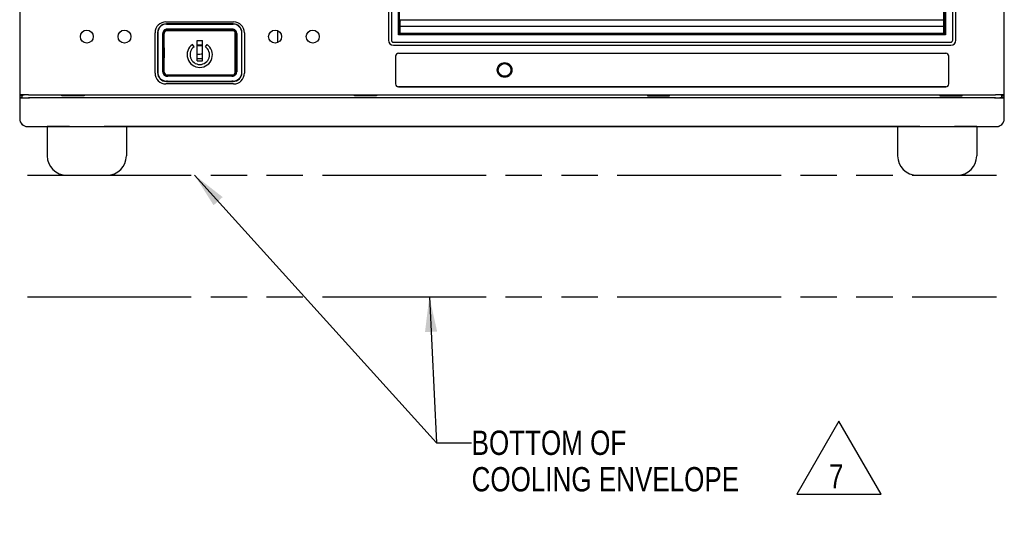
# Model space of a CAD drawing. Header units: inches. Extents: x 0 to 34, y 0 to 22.
# Tile 3 of 164: x 4.4 to 9.5, y 7.6 to 10.3. Entities that reach past the tile are written whole.
import ezdxf

# ---------------------------------------------------------------- set-up
doc = ezdxf.new("R2010")
doc.units = ezdxf.units.IN
doc.header["$LTSCALE"] = 1.87
doc.header["$MEASUREMENT"] = 0
doc.linetypes.add('PHANTOM', pattern=[0.8, 0.45, -0.05, 0.1, -0.05, 0.1, -0.05])
doc.layers.get('0').update_dxf_attribs({"linetype": 'CONTINUOUS'})
for name, color, linetype in [('02___PRT_ALL_AXES', 7, 'CONTINUOUS'), ('3_ALL_AXES', 7, 'CONTINUOUS'), ('DATUMCURVES', 7, 'CONTINUOUS'), ('DETAIL', 7, 'CONTINUOUS')]:
    doc.layers.add(name, color=color, linetype=linetype)
doc.styles.get("Standard").update_dxf_attribs({"font": 'txt', "width": 0.8})
doc.dimstyles.get("Standard").update_dxf_attribs({"dimtxt": 0.125, "dimasz": 0.18, "dimexe": 0.18, "dimexo": 0.0625, "dimgap": 0.09, "dimtad": 0, "dimtih": 1, "dimtoh": 1, "dimdec": 3, "dimzin": 4, "dimdsep": 46, "dimtxsty": 'STANDARD', "dimblk": '_FILLED', "dimblk1": '_FILLED', "dimblk2": '_FILLED', "dimcen": 0.09, "dimadec": 0, "dimazin": 0, "dimtol": 1, "dimtp": 0.01, "dimtm": 0.01, "dimtfac": 1, "dimtdec": 3, "dimtofl": 0, "dimtmove": 0, "dimatfit": 3, "dimldrblk": '_FILLED', "dimfxl": 1, "dimtolj": 1, "dimtzin": 4, "dimarcsym": 0})

# ---------------------------------------------------------------- blocks, each defined once
blk = doc.blocks.new('_FILLED')
at = {"color": 0, "linetype": 'BYBLOCK'}
blk.add_solid([(0, 0), (-1, 0.174), (-1, -0.174)], dxfattribs=at)
blk = doc.blocks.new('FLAG_TRIANGLE_BL6', base_point=(8.6081, 8.0136))
at = {"layer": 'DETAIL', "color": 2, "linetype": 'CONTINUOUS'}
for p, q in [((8.6081, 8.2009), (8.3918, 7.8263)), ((8.8244, 7.8263), (8.6081, 8.2009)), ((8.3918, 7.8263), (8.8244, 7.8263))]:
    blk.add_line(p, q, dxfattribs=at)
at = {"layer": 'DETAIL', "color": 2, "linetype": 'CONTINUOUS', "width": 0.8}
blk.add_text('7', height=0.125, dxfattribs=at).set_placement((8.5565, 7.8546))

msp = doc.modelspace()

# ---------------------------------------------------------------- linework, layer by layer
at = {"color": 7, "linetype": 'CONTINUOUS'}
for p, q in [((4.3978, 13.0389), (4.3978, 9.8751)), ((9.4578, 9.8751), (9.4578, 13.0389)), ((6.2933, 12.9202), (6.2933, 10.1582)), ((6.3079, 12.9201), (6.3079, 10.1583)), ((6.3081, 12.9199), (6.3081, 10.1585)), ((9.1925, 10.1585), (9.1925, 12.9199)), ((9.1927, 10.1583), (9.1927, 12.9201)), ((9.2083, 10.1582), (9.2083, 12.9202)), ((6.345, 10.1854), (6.345, 12.893)), ((6.3478, 12.8902), (6.3478, 10.1882)), ((9.1528, 10.1882), (9.1528, 12.8902)), ((9.1556, 12.893), (9.1556, 10.1854)), ((9.1475, 10.1937), (9.1475, 10.4347)), ((5.1495, 10.2528), (5.497, 10.2528)), ((5.4951, 10.2427), (5.1515, 10.2427)), ((5.1526, 10.2416), (5.494, 10.2416)), ((6.3525, 10.2637), (9.1475, 10.2637)), ((6.3525, 10.1937), (6.3525, 10.2637)), ((9.1475, 10.2287), (6.3525, 10.2287)), ((5.0935, 10.0773), (5.0936, 10.1968)), ((5.1065, 10.1977), (5.1065, 9.9917)), ((5.1362, 10.1724), (5.134, 10.1702)), ((5.1362, 10.1905), (5.1362, 10.1724)), ((5.1362, 10.1724), (5.1397, 10.1724)), ((5.1397, 10.1724), (5.1376, 10.1702)), ((5.1397, 10.017), (5.1397, 10.1724)), ((5.1408, 9.9942), (5.1408, 10.1932)), ((5.1558, 10.2082), (5.4908, 10.2082)), ((5.4905, 10.2157), (5.156, 10.2157)), ((5.2083, 10.213), (5.1587, 10.213)), ((5.2083, 10.213), (5.2106, 10.2134)), ((5.2083, 10.213), (5.2083, 10.2084)), ((5.286, 10.2134), (5.2106, 10.2134)), ((5.2139, 10.2084), (5.2241, 10.2101)), ((5.2241, 10.2129), (5.2241, 10.2134)), ((5.2241, 10.2101), (5.2725, 10.2101)), ((5.2725, 10.2129), (5.2725, 10.2134)), ((5.2725, 10.2101), (5.2827, 10.2084)), ((5.2883, 10.213), (5.286, 10.2134)), ((5.2883, 10.213), (5.2883, 10.2084)), ((5.3073, 10.213), (5.2883, 10.213)), ((5.3073, 10.213), (5.3083, 10.214)), ((5.3073, 10.213), (5.3073, 10.2082)), ((5.3083, 10.214), (5.3083, 10.2082)), ((5.3083, 10.214), (5.3383, 10.214)), ((5.3393, 10.213), (5.3383, 10.214)), ((5.3383, 10.2082), (5.3383, 10.214)), ((5.3393, 10.213), (5.3393, 10.2082)), ((5.3583, 10.213), (5.3393, 10.213)), ((5.3583, 10.213), (5.3606, 10.2134)), ((5.3583, 10.213), (5.3583, 10.2084)), ((5.436, 10.2134), (5.3606, 10.2134)), ((5.3639, 10.2084), (5.3741, 10.2101)), ((5.3741, 10.2129), (5.3741, 10.2134)), ((5.3741, 10.2101), (5.4225, 10.2101)), ((5.4225, 10.2129), (5.4225, 10.2134)), ((5.4225, 10.2101), (5.4327, 10.2084)), ((5.4383, 10.213), (5.436, 10.2134)), ((5.4383, 10.213), (5.4383, 10.2084)), ((5.4879, 10.213), (5.4383, 10.213)), ((5.5058, 9.9942), (5.5058, 10.1932)), ((5.5069, 10.1724), (5.509, 10.1702)), ((5.5069, 10.1724), (5.5069, 10.017)), ((5.5104, 10.1724), (5.5069, 10.1724)), ((5.5104, 10.1724), (5.5104, 10.1905)), ((5.5104, 10.1724), (5.5126, 10.1702)), ((5.54, 9.9917), (5.54, 10.1977)), ((5.553, 10.1968), (5.553, 10.0773)), ((6.3478, 10.1882), (6.345, 10.1854)), ((9.1556, 10.1854), (6.345, 10.1854)), ((6.3478, 10.1882), (9.1528, 10.1882)), ((9.1475, 10.1937), (6.3525, 10.1937)), ((6.5747, 10.1882), (6.5747, 10.1937)), ((6.6037, 10.1882), (6.6037, 10.1937)), ((8.9784, 10.1882), (8.9784, 10.1937)), ((9.0074, 10.1937), (9.0074, 10.1882)), ((9.0174, 10.1937), (9.0174, 10.1882)), ((9.1556, 10.1854), (9.1528, 10.1882)), ((5.134, 10.0192), (5.134, 10.1702)), ((5.134, 10.1702), (5.1376, 10.1702)), ((5.1376, 10.0192), (5.1376, 10.1702)), ((5.2946, 10.1247), (5.286, 10.137)), ((5.3095, 10.1562), (5.337, 10.1562)), ((5.3095, 10.0517), (5.3095, 10.1562)), ((5.3095, 10.1355), (5.337, 10.1355)), ((5.3095, 10.1311), (5.337, 10.1311)), ((5.337, 10.0517), (5.337, 10.1562)), ((5.352, 10.1247), (5.3606, 10.137)), ((5.509, 10.1702), (5.509, 10.0192)), ((5.509, 10.1702), (5.5126, 10.1702)), ((5.5126, 10.1702), (5.5126, 10.0192)), ((6.3179, 10.1483), (9.1827, 10.1483)), ((6.3181, 10.1485), (9.1825, 10.1485)), ((6.3183, 10.1332), (9.1833, 10.1332)), ((5.0935, 9.9898), (5.0935, 10.0773)), ((5.553, 10.0773), (5.553, 9.9898)), ((6.3445, 10.0918), (9.157, 10.0918)), ((6.3445, 10.0916), (9.157, 10.0916)), ((5.1362, 10.017), (5.134, 10.0192)), ((5.1376, 10.0192), (5.134, 10.0192)), ((5.1397, 10.017), (5.1376, 10.0192)), ((5.337, 10.063), (5.3095, 10.063)), ((5.3095, 10.0517), (5.337, 10.0517)), ((5.5069, 10.017), (5.509, 10.0192)), ((5.5126, 10.0192), (5.509, 10.0192)), ((5.5104, 10.017), (5.5126, 10.0192)), ((5.1362, 10.017), (5.1362, 9.9989)), ((5.1362, 10.017), (5.1397, 10.017)), ((5.1558, 9.9792), (5.4908, 9.9792)), ((5.1587, 9.9764), (5.1833, 9.9764)), ((5.1833, 9.9764), (5.1833, 9.979)), ((5.1833, 9.9764), (5.1856, 9.976)), ((5.261, 9.976), (5.1856, 9.976)), ((5.1991, 9.9773), (5.1889, 9.979)), ((5.2475, 9.9773), (5.1991, 9.9773)), ((5.2577, 9.979), (5.2475, 9.9773)), ((5.2633, 9.9764), (5.261, 9.976)), ((5.2633, 9.9764), (5.2633, 9.979)), ((5.2633, 9.9764), (5.3073, 9.9764)), ((5.3073, 9.9764), (5.3073, 9.9792)), ((5.3073, 9.9764), (5.3083, 9.9754)), ((5.3083, 9.9792), (5.3083, 9.9754)), ((5.3083, 9.9754), (5.3383, 9.9754)), ((5.3383, 9.9754), (5.3383, 9.9792)), ((5.3393, 9.9764), (5.3383, 9.9754)), ((5.3393, 9.9764), (5.3393, 9.9792)), ((5.3393, 9.9764), (5.3833, 9.9764)), ((5.3833, 9.9764), (5.3833, 9.979)), ((5.3833, 9.9764), (5.3856, 9.976)), ((5.461, 9.976), (5.3856, 9.976)), ((5.3991, 9.9773), (5.3889, 9.979)), ((5.4475, 9.9773), (5.3991, 9.9773)), ((5.4577, 9.979), (5.4475, 9.9773)), ((5.4633, 9.9764), (5.461, 9.976)), ((5.4633, 9.9764), (5.4633, 9.979)), ((5.4633, 9.9764), (5.4879, 9.9764)), ((5.5104, 10.017), (5.5069, 10.017)), ((5.5104, 9.9989), (5.5104, 10.017)), ((5.497, 9.9338), (5.1495, 9.9338)), ((5.1515, 9.9467), (5.4951, 9.9467)), ((5.155, 9.9478), (5.1526, 9.9478)), ((5.494, 9.9478), (5.4916, 9.9478)), ((6.3445, 9.9188), (9.157, 9.9188)), ((9.157, 9.9187), (6.3445, 9.9187)), ((4.4033, 9.8769), (4.3978, 9.8751)), ((4.4093, 9.8751), (4.3978, 9.8751)), ((4.4093, 9.8751), (4.4203, 9.8769)), ((4.4103, 9.8639), (4.4103, 9.8751)), ((4.4432, 9.8773), (9.4123, 9.8773)), ((4.614, 9.8722), (4.614, 9.8771)), ((4.6155, 9.8738), (4.614, 9.8722)), ((4.7287, 9.8722), (4.614, 9.8722)), ((4.6155, 9.8738), (4.6155, 9.8771)), ((4.6155, 9.8738), (4.6236, 9.8754)), ((4.6236, 9.8754), (4.72, 9.8754)), ((4.6239, 9.8769), (4.632, 9.8755)), ((4.632, 9.8755), (4.7126, 9.8755)), ((4.7126, 9.8755), (4.7197, 9.8767)), ((4.7272, 9.8739), (4.72, 9.8754)), ((4.7272, 9.8771), (4.7272, 9.8738)), ((4.7272, 9.8738), (4.7287, 9.8722)), ((4.7287, 9.8771), (4.7287, 9.8722)), ((6.1178, 9.8722), (6.1178, 9.8771)), ((6.1194, 9.8738), (6.1178, 9.8722)), ((6.2317, 9.8722), (6.1178, 9.8722)), ((6.1194, 9.8738), (6.1194, 9.8771)), ((6.1194, 9.8739), (6.1266, 9.8754)), ((6.1266, 9.8754), (6.223, 9.8754)), ((6.1269, 9.8769), (6.135, 9.8755)), ((6.2156, 9.8755), (6.135, 9.8755)), ((6.2156, 9.8755), (6.2227, 9.8767)), ((6.2302, 9.8739), (6.223, 9.8754)), ((6.2302, 9.8771), (6.2302, 9.8738)), ((6.2302, 9.8738), (6.2317, 9.8722)), ((6.2317, 9.8771), (6.2317, 9.8722)), ((7.6238, 9.8771), (7.6238, 9.8722)), ((7.6254, 9.8738), (7.6238, 9.8722)), ((7.6238, 9.8722), (7.7377, 9.8722)), ((7.6254, 9.8771), (7.6254, 9.8738)), ((7.6254, 9.8739), (7.6326, 9.8754)), ((7.729, 9.8754), (7.6326, 9.8754)), ((7.6329, 9.8767), (7.64, 9.8755)), ((7.64, 9.8755), (7.7206, 9.8755)), ((7.7206, 9.8755), (7.7287, 9.8769)), ((7.7362, 9.8739), (7.729, 9.8754)), ((7.7362, 9.8738), (7.7362, 9.8771)), ((7.7362, 9.8738), (7.7377, 9.8722)), ((7.7377, 9.8722), (7.7377, 9.8771)), ((9.1268, 9.8771), (9.1268, 9.8722)), ((9.1284, 9.8738), (9.1268, 9.8722)), ((9.1268, 9.8722), (9.2416, 9.8722)), ((9.1284, 9.8771), (9.1284, 9.8738)), ((9.1284, 9.8739), (9.1356, 9.8754)), ((9.1356, 9.8754), (9.232, 9.8754)), ((9.1359, 9.8767), (9.143, 9.8755)), ((9.2236, 9.8755), (9.143, 9.8755)), ((9.2236, 9.8755), (9.2317, 9.8769)), ((9.24, 9.8738), (9.232, 9.8754)), ((9.24, 9.8738), (9.24, 9.8771)), ((9.24, 9.8738), (9.2416, 9.8722)), ((9.2416, 9.8722), (9.2416, 9.8771)), ((9.4462, 9.8751), (9.4353, 9.8769)), ((9.4453, 9.8639), (9.4453, 9.8751)), ((9.4462, 9.8751), (9.4578, 9.8751)), ((9.4523, 9.8769), (9.4578, 9.8751)), ((4.3978, 9.8639), (4.3978, 9.7547)), ((4.4033, 9.8621), (4.3978, 9.8639)), ((4.4103, 9.8639), (4.3978, 9.8639)), ((4.4103, 9.8639), (4.4211, 9.8621)), ((9.4123, 9.8617), (4.4432, 9.8617)), ((9.407, 9.8619), (4.4486, 9.8619)), ((9.4453, 9.8639), (9.4345, 9.8621)), ((9.4578, 9.8639), (9.4453, 9.8639)), ((9.4578, 9.8639), (9.4523, 9.8621)), ((9.4578, 9.7547), (9.4578, 9.8639)), ((4.4378, 9.7147), (9.4178, 9.7147))]:
    msp.add_line(p, q, dxfattribs=at)
at = {"color": 7, "linetype": 'CONTINUOUS', "true_color": 0x262626}
for p, q in [((6.3512, 10.2313), (6.3511, 10.2288)), ((6.3514, 10.2347), (6.3512, 10.2313)), ((6.3501, 10.1992), (6.3501, 10.1984))]:
    msp.add_line(p, q, dxfattribs=at)
at = {"color": 3, "linetype": 'CONTINUOUS'}
for p, q in [((5.7238, 10.1468), (5.7238, 10.2072)), ((6.5987, 10.1882), (6.5987, 10.1937)), ((8.9834, 10.1937), (8.9834, 10.1882)), ((9.0414, 10.1937), (9.0414, 10.1882)), ((4.3978, 9.8751), (4.3978, 9.8639)), ((9.4578, 9.8639), (9.4578, 9.8751)), ((4.5388, 9.7145), (4.5388, 9.7147)), ((4.6544, 9.7145), (4.5388, 9.7145)), ((9.0244, 9.7145), (4.8312, 9.7145)), ((9.3168, 9.7145), (9.2012, 9.7145)), ((9.3168, 9.7145), (9.3168, 9.7147))]:
    msp.add_line(p, q, dxfattribs=at)
at = {"color": 7, "linetype": 'CONTINUOUS'}
for centre, radius in [((4.7428, 10.177), 0.0331), ((4.9363, 10.177), 0.0331), ((5.7103, 10.177), 0.0334), ((5.9038, 10.177), 0.0334)]:
    msp.add_circle(centre, radius, dxfattribs=at)
for centre, radius, start, end in [((5.1495, 10.1968), 0.056, 89.9992, 179.9922), ((5.1529, 10.1964), 0.0453, 142.8543, 164.9658), ((5.497, 10.1968), 0.056, 0.0078, 90.0008), ((5.4937, 10.1964), 0.0453, 15.0342, 37.1457), ((5.1525, 10.1966), 0.045, 164.9985, 179.8325), ((5.1561, 10.1932), 0.0225, 138.2822, 180.0768), ((5.156, 10.1932), 0.0225, 89.9879, 138.262), ((5.4905, 10.1932), 0.0225, 41.738, 90.0121), ((5.4905, 10.1932), 0.0225, 359.9232, 41.7178), ((5.4941, 10.1966), 0.045, 0.1675, 15.0015), ((5.3233, 10.0837), 0.065, 125, 55), ((5.3233, 10.0837), 0.05, 125, 55), ((6.3183, 10.1582), 0.025, 180, 270), ((9.1833, 10.1582), 0.025, 270, 360), ((6.3445, 10.0763), 0.0155, 89.9948, 180.0679), ((69.8843, 10.1723), 63.5554, 180.086585, 180.215051), ((6.3445, 10.0763), 0.0154, 89.9948, 180.0688), ((70.4572, 10.1752), 64.1281, 180.088386, 180.215705), ((9.157, 10.0763), 0.0155, 359.9321, 90.0052), ((9.157, 10.0763), 0.0154, 359.9312, 90.0052), ((-54.9556, 10.1752), 64.1281, 359.784295, 359.911614), ((-45.5686, 10.1491), 54.7412, 359.77461, 359.92376), ((5.1495, 9.9898), 0.056, 180, 270), ((5.1525, 9.9929), 0.045, 180.1675, 195.0015), ((5.1529, 9.993), 0.0453, 195.0342, 217.1457), ((5.1561, 9.9962), 0.0225, 179.9232, 221.7178), ((5.156, 9.9962), 0.0225, 221.7366, 270.0131), ((5.1559, 10.7163), 0.7426, 270.0138, 270.2209), ((5.3233, -35.5979), 45.5719, 89.7931, 90.2069), ((5.4909, 10.7919), 0.8182, 269.7887, 269.9766), ((5.4905, 9.9962), 0.0225, 269.9869, 318.2634), ((5.497, 9.9898), 0.056, 270, 360), ((5.4905, 9.9962), 0.0225, 318.2822, 0.0768), ((5.4937, 9.993), 0.0453, 322.8543, 344.9658), ((5.4941, 9.9929), 0.045, 344.9985, 359.8325), ((6.3445, 9.9338), 0.0152, 180.2049, 269.9982), ((6.3445, 9.9338), 0.015, 180.2046, 269.9978), ((9.157, 9.9338), 0.0152, 270.0017, 359.7952), ((9.157, 9.9338), 0.015, 270.0022, 359.7954)]:
    msp.add_arc(centre, radius, start, end, dxfattribs=at)
at = {"color": 7, "linetype": 'CONTINUOUS', "true_color": 0x262626}
for centre, radius, start, end in [((7.8018, 10.1637), 1.4522, 177.6427, 178.6003), ((8.2587, 10.1464), 1.9094, 177.5281, 177.6874), ((8.5315, 10.1341), 2.1824, 177.0552, 177.3569), ((8.7126, 10.1248), 2.3637, 176.8902, 177.0569), ((7.4103, 10.1736), 1.0605, 178.6596, 179.0318), ((7.2832, 10.1758), 0.9334, 179.0355, 179.2433), ((8.1854, 10.0336), 1.8221, 174.9613, 175.1334), ((8.2786, 10.2058), 1.7431, 180.3956, 180.5771), ((5.4127, 7.4987), 2.5887, 91.6761, 92.2851)]:
    msp.add_arc(centre, radius, start, end, dxfattribs=at)
at = {"color": 2, "linetype": 'CONTINUOUS'}
for centre, radius, start, end in [((5.2479, 9.9302), 0.0686, 137.7807, 138.1223), ((5.2486, 9.9295), 0.0696, 136.4377, 137.7783)]:
    msp.add_arc(centre, radius, start, end, dxfattribs=at)
at = {"color": 3, "linetype": 'CONTINUOUS'}
for centre, start, end in [((4.4378, 9.7545), 181.276, 270), ((9.4178, 9.7545), 270, 358.724)]:
    msp.add_arc(centre, 0.04, start, end, dxfattribs=at)
at = {"color": 7, "linetype": 'CONTINUOUS'}
for centre, major_axis, ratio, start_param, end_param in [((5.1516, 10.1977), (-0.0318, 0.0318), 0.999695, -0.785246, 0.785246), ((5.1526, 10.1966), (-0.0318, 0.0318), 0.999695, -0.785246, 0.137006), ((5.494, 10.1966), (0.0318, 0.0318), 0.999695, -0.137006, 0.785246), ((5.495, 10.1977), (0.0318, 0.0318), 0.999695, -0.785246, 0.785246), ((5.1208, 10.0947), (0, 0.7668), 0.017455, 1.437402, 1.704191), ((5.1269, 10.0947), (0, 0.7668), 0.008727, -1.699574, -1.442019), ((5.1587, 10.1905), (-0.0159, 0.0159), 0.999924, 5.497825, 7.068545), ((5.1558, 10.1932), (-0.0106, 0.0106), 0.999315, -0.785056, 0.785056), ((5.1939, 10.2084), (0.02, 0), 0.008715, -1.570301, -0.052288), ((5.224, 10.2126), (-0.00013, 0.0025), 0.052719, -3.135616, -1.43392), ((5.2726, 10.2126), (0.00013, 0.0025), 0.052719, 1.43392, 3.135616), ((5.3027, 10.2084), (0.02, 0), 0.008715, -3.089305, -1.571249), ((5.3439, 10.2084), (0.02, 0), 0.008715, -1.570301, -0.052288), ((5.374, 10.2126), (-0.00013, 0.0025), 0.052719, -3.135616, -1.43392), ((5.4226, 10.2126), (0.00013, 0.0025), 0.052719, 1.43392, 3.135616), ((5.4527, 10.2084), (0.02, 0), 0.008715, -3.089305, -1.571249), ((5.4879, 10.1905), (-0.0159, -0.0159), 0.999924, 8.639418, 10.210138), ((5.4908, 10.1932), (0.0106, 0.0106), 0.999315, -0.785056, 0.785056), ((5.5197, 10.0947), (0, 0.7668), 0.008727, 1.442019, 1.699574), ((5.5258, 10.0947), (0, 0.7668), 0.017455, -1.704191, -1.437402), ((6.3179, 10.1583), (0.00707, 0.00707), 0.999695, -3.926839, -2.356347), ((6.3181, 10.1585), (-0.00707, -0.00707), 0.999695, -0.785246, 0.785246), ((9.1825, 10.1585), (0.00707, -0.00707), 0.999695, -0.785246, 0.785246), ((9.1827, 10.1583), (0.00707, -0.00707), 0.999695, -0.785246, 0.785246), ((5.1516, 9.9917), (0.0318, 0.0318), 0.999695, -3.926839, -2.356347), ((5.1587, 9.9989), (0.0159, 0.0159), 0.999924, 8.639418, 10.210138), ((5.1558, 9.9942), (0.0106, 0.0106), 0.999315, -3.926648, -2.356537), ((5.1689, 9.979), (0.02, 0), 0.008715, 0.052288, 1.570344), ((5.199, 9.9748), (0.00013, 0.0025), 0.052719, -1.090664, -0.005977), ((5.2476, 9.9748), (-0.00013, 0.0025), 0.052719, 0.005977, 1.090666), ((5.2777, 9.979), (0.02, 0), 0.008715, 1.571291, 3.089305), ((5.3689, 9.979), (0.02, 0), 0.008715, 0.052288, 1.570344), ((5.399, 9.9748), (0.00013, 0.0025), 0.052719, -1.090664, -0.005977), ((5.4476, 9.9748), (-0.00013, 0.0025), 0.052719, 0.005977, 1.090666), ((5.4777, 9.979), (0.02, 0), 0.008715, 1.571291, 3.089305), ((5.4879, 9.9989), (-0.0159, 0.0159), 0.999924, 8.639418, 10.210138), ((5.4908, 9.9942), (-0.0106, 0.0106), 0.999315, -3.926648, -2.356537), ((5.495, 9.9917), (-0.0318, 0.0318), 0.999695, -3.926839, -2.356347), ((5.1526, 9.9928), (-0.0318, -0.0318), 0.999695, -0.137006, 0.785246), ((5.155, 9.9476), (0.0075, 0), 0.017455, 1.160757, 1.570796), ((5.3233, 9.9544), (0.4147, 0), 0.017455, -1.980835, -1.160757), ((5.4916, 9.9476), (0.0075, 0), 0.017455, 1.570796, 1.980835), ((5.494, 9.9928), (0.0318, -0.0318), 0.999695, -0.785246, 0.137006), ((4.4432, 9.8769), (0.04, 0), 0.008727, 1.570796, 3.115413), ((9.4123, 9.8769), (0.04, 0), 0.008727, 0.02618, 1.570796), ((4.4486, 9.8621), (0.0275, 0), 0.008727, -3.089233, -1.570796), ((9.407, 9.8621), (0.0275, 0), 0.008727, -1.570796, -0.05236), ((4.4378, 9.7547), (0.0283, 0.0283), 0.999315, -3.926648, -2.356537), ((9.4178, 9.7547), (0.0283, -0.0283), 0.999315, -0.645233, -0.445899), ((9.4178, 9.7547), (-0.0283, 0.0283), 0.999315, -3.587492, -3.41628), ((9.4178, 9.7547), (0.0283, -0.0283), 0.999315, -0.274687, -0.086099), ((9.4178, 9.7547), (-0.0283, 0.0283), 0.999315, -3.227691, -3.063593), ((9.4178, 9.7547), (0.0283, -0.0283), 0.999315, 0.077999, 0.429455), ((9.4178, 9.7547), (-0.0283, 0.0283), 0.999315, -2.712137, -2.356537), ((9.4178, 9.7547), (-0.0283, 0.0283), 0.999315, -3.926648, -3.786826)]:
    msp.add_ellipse(centre, major_axis=major_axis, ratio=ratio, start_param=start_param, end_param=end_param, dxfattribs=at)
for points, knots in [([(6.8521, 10.0055), (6.8521, 10.0104), (6.854, 10.0203), (6.8623, 10.0329), (6.8749, 10.0413), (6.8898, 10.0443), (6.9047, 10.0413), (6.9173, 10.0329), (6.9256, 10.0203), (6.9275, 10.0104), (6.9275, 10.0055)], [0, 0, 0, 0, 0.124314, 0.249131, 0.374438, 0.5, 0.625563, 0.75087, 0.875687, 1, 1, 1, 1]), ([(6.9275, 10.0055), (6.9275, 10.0007), (6.9255, 9.9908), (6.9172, 9.9783), (6.9046, 9.9699), (6.8898, 9.9669), (6.8749, 9.9699), (6.8624, 9.9783), (6.8541, 9.9908), (6.8521, 10.0007), (6.8521, 10.0055)], [0, 0, 0, 0, 0.12436, 0.24894, 0.374187, 0.5, 0.625813, 0.75106, 0.87564, 1, 1, 1, 1]), ([(4.4033, 9.8621), (4.4033, 9.8621), (4.4034, 9.862), (4.4036, 9.862), (4.4039, 9.862), (4.4044, 9.862), (4.4053, 9.862), (4.4067, 9.8619), (4.4084, 9.8619), (4.4105, 9.8619), (4.4128, 9.8618), (4.4165, 9.8618), (4.4216, 9.8618), (4.4284, 9.8617), (4.4357, 9.8617), (4.4407, 9.8617), (4.4432, 9.8617)], [0, 0, 0, 0, 0.002468, 0.007248, 0.014331, 0.023699, 0.049211, 0.0836, 0.126518, 0.177544, 0.23625, 0.302079, 0.452483, 0.623249, 0.808237, 1, 1, 1, 1]), ([(9.4123, 9.8617), (9.4149, 9.8617), (9.4199, 9.8617), (9.4272, 9.8617), (9.434, 9.8618), (9.4391, 9.8618), (9.4428, 9.8618), (9.4451, 9.8619), (9.4472, 9.8619), (9.4489, 9.8619), (9.4503, 9.862), (9.4512, 9.862), (9.4517, 9.862), (9.452, 9.862), (9.4522, 9.862), (9.4523, 9.8621), (9.4523, 9.8621)], [0, 0, 0, 0, 0.191763, 0.376751, 0.547518, 0.697922, 0.763751, 0.822457, 0.873483, 0.916401, 0.95079, 0.976302, 0.98567, 0.992753, 0.997533, 1, 1, 1, 1])]:
    msp.add_open_spline(points, degree=3, knots=knots, dxfattribs=at)
at = {"layer": '02___PRT_ALL_AXES', "color": 3, "linetype": 'CONTINUOUS'}
for p, q in [((4.4378, 9.7145), (4.5388, 9.7145)), ((9.3168, 9.7145), (9.4178, 9.7145))]:
    msp.add_line(p, q, dxfattribs=at)
at = {"layer": '02___PRT_ALL_AXES', "color": 7, "linetype": 'CONTINUOUS'}
msp.add_circle((6.8898, 10.0055), 0.0325, dxfattribs=at)
at = {"layer": '3_ALL_AXES', "color": 7, "linetype": 'CONTINUOUS'}
for p, q in [((4.5395, 9.7145), (4.5395, 9.5645)), ((4.6544, 9.7145), (4.8312, 9.7145)), ((4.946, 9.7145), (4.946, 9.5645)), ((8.9095, 9.7145), (8.9095, 9.5645)), ((9.0244, 9.7145), (9.2012, 9.7145)), ((9.316, 9.7145), (9.316, 9.5645)), ((4.6395, 9.4645), (4.846, 9.4645)), ((9.0095, 9.4645), (9.216, 9.4645))]:
    msp.add_line(p, q, dxfattribs=at)
for centre, start, end in [((4.6395, 9.5645), 180, 270), ((4.846, 9.5645), 270, 360), ((9.0095, 9.5645), 180, 270), ((9.216, 9.5645), 270, 360)]:
    msp.add_arc(centre, 0.1, start, end, dxfattribs=at)
at = {"layer": 'DATUMCURVES', "color": 40, "linetype": 'CONTINUOUS'}
for p, q in [((5.1408, 10.2082), (5.5058, 10.2082)), ((5.1408, 10.1187), (5.1408, 10.0687)), ((5.5058, 9.9792), (5.1408, 9.9792))]:
    msp.add_line(p, q, dxfattribs=at)
at = {"layer": 'DETAIL', "color": 8, "linetype": 'PHANTOM'}
for p, q in [((4.4378, 9.4647), (9.4178, 9.4647)), ((4.4378, 8.8397), (9.4178, 8.8397))]:
    msp.add_line(p, q, dxfattribs=at)

# ---------------------------------------------------------------- block references
at = {"layer": 'DETAIL', "color": 2, "linetype": 'CONTINUOUS'}
msp.add_blockref('FLAG_TRIANGLE_BL6', (8.6081, 8.0136), dxfattribs=at)

# ---------------------------------------------------------------- texts
at = {"layer": 'DETAIL', "color": 2, "linetype": 'CONTINUOUS', "insert": (6.7201, 8.1522), "char_height": 0.125, "width": 1.6, "attachment_point": 1, "line_spacing_factor": 0.9}
msp.add_mtext('BOTTOM OF \\PCOOLING ENVELOPE', dxfattribs=at)

# ---------------------------------------------------------------- leaders
at = {"layer": 'DETAIL', "color": 2, "linetype": 'CONTINUOUS'}
for points in [[(5.2968, 9.4647), (6.5401, 8.0897), (6.7201, 8.0897)], [(6.503, 8.8397), (6.5401, 8.0897), (6.7201, 8.0897)]]:
    msp.add_leader(points, dimstyle='STANDARD', override={"dimtad": 0}, dxfattribs=at)

doc.saveas('drawing.dxf')
